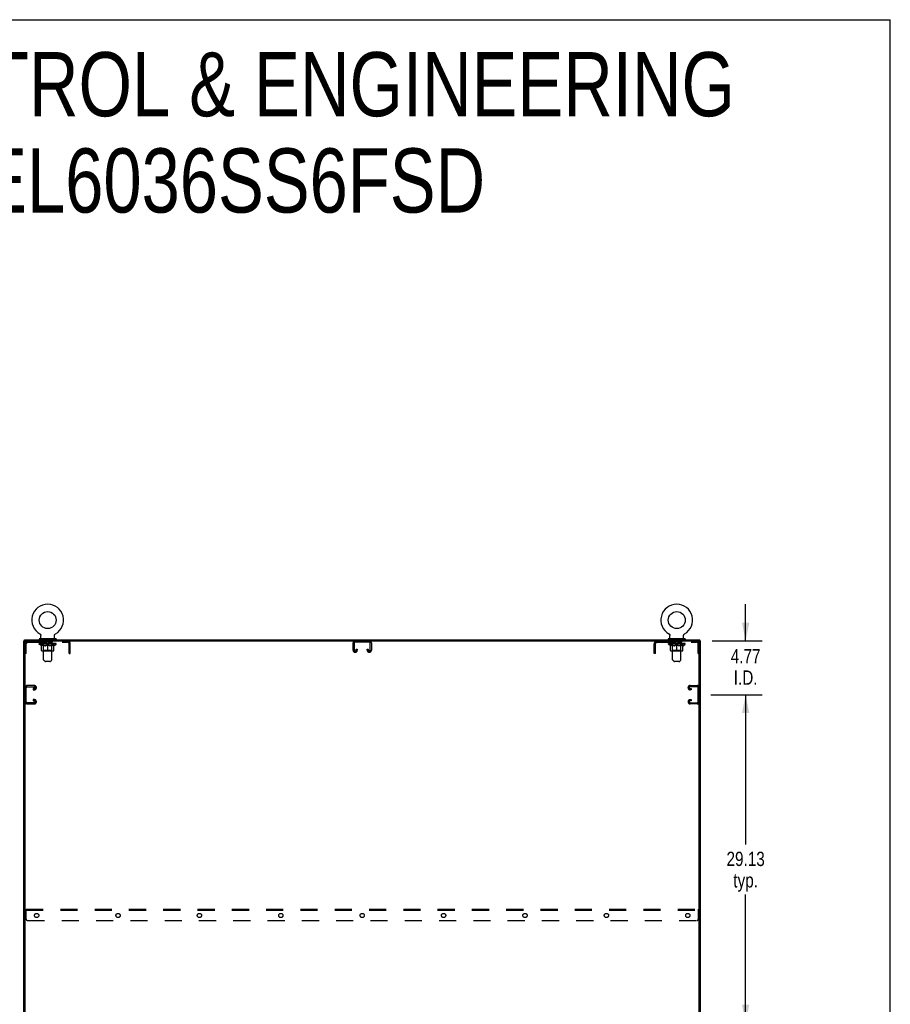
# Model space of a CAD drawing. Header units: inches. Extents: x 0 to 277, y 0 to 179.
# Tile 94 of 94: x 199 to 277, y 92 to 179. Entities that reach past the tile are written whole.
import ezdxf

# ---------------------------------------------------------------- set-up
doc = ezdxf.new("R2010")
doc.units = ezdxf.units.IN
doc.header["$LTSCALE"] = 15.20914
doc.header["$MEASUREMENT"] = 0
doc.linetypes.add('HIDDEN', pattern=[0.2, 0.1, -0.1])
doc.layers.get('0').update_dxf_attribs({"linetype": 'CONTINUOUS'})
for name, color, linetype in [('02___PRT_ALL_AXES', 7, 'CONTINUOUS'), ('DEFAULT_2', 8, 'HIDDEN'), ('DIMENSIONS', 7, 'CONTINUOUS')]:
    doc.layers.add(name, color=color, linetype=linetype)
doc.styles.get("Standard").update_dxf_attribs({"font": 'txt', "width": 0.8})
doc.dimstyles.new('DIMSTYLE_3', dxfattribs={"dimtxt": 1.268784, "dimasz": 1.626646, "dimexe": 0.09, "dimexo": 0.07, "dimgap": 0.039, "dimtad": 0, "dimtih": 1, "dimtoh": 1, "dimzin": 4, "dimdsep": 46, "dimtxsty": 'Standard', "dimblk": '_FILLED', "dimblk1": '_FILLED', "dimblk2": '_FILLED', "dimcen": 0.09, "dimadec": 0, "dimazin": 0, "dimtfac": 1, "dimtofl": 0, "dimtmove": 0, "dimatfit": 3, "dimldrblk": '_FILLED', "dimfxl": 0, "dimtolj": 1, "dimtzin": 4, "dimarcsym": 0})

# ---------------------------------------------------------------- blocks, each defined once
blk = doc.blocks.new('_FILLED')
at = {"color": 0, "linetype": 'ByBlock'}
blk.add_solid([(0, 0), (-1, 0.2), (-1, -0.2)], dxfattribs=at)
blk = doc.blocks.new('*D6')
at = {"layer": 'DIMENSIONS', "color": 2, "linetype": 'Continuous'}
for p, q in [((260.626, 119.044), (265.165, 119.044)), ((263.701, 119.044), (263.701, 105.751)), ((263.701, 89.919), (263.701, 101.31)), ((260.626, 89.919), (265.165, 89.919))]:
    blk.add_line(p, q, dxfattribs=at)
at = {"layer": 'DIMENSIONS', "color": 2, "linetype": 'Continuous', "xscale": 1.6266460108, "yscale": 1.6266460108, "zscale": 1.6266460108}
for p, rotation in [((263.701, 119.044), 90), ((263.701, 89.919), 270)]:
    blk.add_blockref('_FILLED', p, dxfattribs=dict(at, rotation=rotation))
at = {"layer": 'DIMENSIONS', "color": 2, "linetype": 'Continuous', "insert": (263.701, 105.116), "char_height": 1.2688, "width": 5.07514, "attachment_point": 2, "line_spacing_factor": 0.9}
blk.add_mtext('29.13\\Ptyp.', dxfattribs=at)
blk = doc.blocks.new('*D7')
at = {"layer": 'DIMENSIONS', "color": 2, "linetype": 'Continuous'}
for p, q in [((263.701, 123.815), (263.701, 127.069)), ((260.719, 123.815), (265.165, 123.815)), ((260.626, 119.044), (265.165, 119.044)), ((263.701, 119.044), (263.701, 115.791))]:
    blk.add_line(p, q, dxfattribs=at)
at = {"layer": 'DIMENSIONS', "color": 2, "linetype": 'Continuous', "xscale": 1.6266460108, "yscale": 1.6266460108, "zscale": 1.6266460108}
for p, rotation in [((263.701, 123.815), 270), ((263.701, 119.044), 90)]:
    blk.add_blockref('_FILLED', p, dxfattribs=dict(at, rotation=rotation))
at = {"layer": 'DIMENSIONS', "color": 2, "linetype": 'Continuous', "insert": (263.701, 123.103), "char_height": 1.2688, "width": 4.06011, "attachment_point": 2, "line_spacing_factor": 0.9}
blk.add_mtext('4.77\\PI.D.', dxfattribs=at)

msp = doc.modelspace()

# ---------------------------------------------------------------- linework, layer by layer
at = {"color": 7, "linetype": 'Continuous'}
for p, q in [((0, 178.931), (276.53, 178.931)), ((276.53, 0), (276.53, 178.931)), ((201.109, 124.44), (201.114, 124.437)), ((201.109, 124.44), (201.109, 124.44)), ((201.111, 124.439), (201.11, 124.439)), ((201.114, 124.437), (201.119, 124.433)), ((201.119, 124.433), (201.124, 124.43)), ((201.124, 124.43), (201.129, 124.426)), ((201.129, 124.427), (201.134, 124.423)), ((201.133, 124.423), (201.138, 124.419)), ((201.138, 124.419), (201.142, 124.415)), ((201.142, 124.415), (201.147, 124.41)), ((201.146, 124.411), (201.151, 124.406)), ((201.15, 124.406), (201.154, 124.401)), ((201.154, 124.402), (201.158, 124.397)), ((201.158, 124.397), (201.162, 124.392)), ((201.162, 124.392), (201.165, 124.387)), ((201.165, 124.387), (201.168, 124.382)), ((201.168, 124.382), (201.171, 124.377)), ((201.171, 124.377), (201.174, 124.371)), ((201.174, 124.371), (201.176, 124.366)), ((201.176, 124.366), (201.178, 124.36)), ((201.178, 124.36), (201.18, 124.355)), ((201.18, 124.355), (201.182, 124.349)), ((201.182, 124.349), (201.184, 124.343)), ((201.184, 124.343), (201.185, 124.338)), ((201.185, 124.338), (201.187, 124.332)), ((201.187, 124.332), (201.188, 124.326)), ((201.188, 124.326), (201.188, 124.32)), ((201.188, 124.32), (201.189, 124.314)), ((201.189, 124.314), (201.189, 124.308)), ((201.189, 124.308), (201.189, 124.303)), ((201.189, 124.017), (201.189, 124.303)), ((202.409, 124.017), (202.409, 124.303)), ((202.41, 124.32), (202.411, 124.326)), ((202.41, 124.314), (202.41, 124.32)), ((202.411, 124.326), (202.412, 124.332)), ((202.412, 124.332), (202.413, 124.338)), ((202.413, 124.338), (202.415, 124.343)), ((202.415, 124.343), (202.416, 124.349)), ((202.416, 124.349), (202.418, 124.355)), ((202.418, 124.355), (202.42, 124.36)), ((202.42, 124.36), (202.423, 124.366)), ((202.422, 124.366), (202.425, 124.371)), ((202.425, 124.371), (202.428, 124.377)), ((202.428, 124.377), (202.431, 124.382)), ((202.431, 124.382), (202.434, 124.387)), ((202.434, 124.387), (202.437, 124.392)), ((202.437, 124.392), (202.441, 124.397)), ((202.44, 124.397), (202.444, 124.402)), ((202.444, 124.401), (202.448, 124.406)), ((202.448, 124.406), (202.452, 124.411)), ((202.452, 124.41), (202.456, 124.415)), ((202.456, 124.415), (202.461, 124.419)), ((202.46, 124.419), (202.465, 124.423)), ((202.465, 124.423), (202.47, 124.427)), ((202.47, 124.426), (202.474, 124.43)), ((202.474, 124.43), (202.479, 124.433)), ((202.479, 124.433), (202.484, 124.437)), ((202.479, 124.433), (202.481, 124.434)), ((202.484, 124.437), (202.489, 124.44)), ((202.489, 124.439), (202.487, 124.439)), ((256.901, 124.44), (256.901, 124.44)), ((256.901, 124.44), (256.906, 124.437)), ((256.903, 124.439), (256.902, 124.439)), ((256.906, 124.437), (256.911, 124.433)), ((256.911, 124.433), (256.916, 124.43)), ((256.916, 124.43), (256.921, 124.426)), ((256.921, 124.427), (256.926, 124.423)), ((256.925, 124.423), (256.93, 124.419)), ((256.93, 124.419), (256.934, 124.415)), ((256.934, 124.415), (256.939, 124.41)), ((256.938, 124.411), (256.943, 124.406)), ((256.942, 124.406), (256.946, 124.401)), ((256.946, 124.402), (256.95, 124.397)), ((256.95, 124.397), (256.954, 124.392)), ((256.954, 124.392), (256.957, 124.387)), ((256.957, 124.387), (256.96, 124.382)), ((256.96, 124.382), (256.963, 124.377)), ((256.963, 124.377), (256.966, 124.371)), ((256.966, 124.371), (256.968, 124.366)), ((256.968, 124.366), (256.97, 124.36)), ((256.97, 124.36), (256.972, 124.355)), ((256.972, 124.355), (256.974, 124.349)), ((256.974, 124.349), (256.976, 124.343)), ((256.976, 124.343), (256.977, 124.338)), ((256.977, 124.338), (256.979, 124.332)), ((256.979, 124.332), (256.98, 124.326)), ((256.98, 124.326), (256.98, 124.32)), ((256.98, 124.32), (256.981, 124.314)), ((256.981, 124.314), (256.981, 124.308)), ((256.981, 124.308), (256.981, 124.303)), ((256.981, 124.017), (256.981, 124.303)), ((258.201, 124.017), (258.201, 124.303)), ((258.202, 124.32), (258.203, 124.326)), ((258.202, 124.314), (258.202, 124.32)), ((258.203, 124.326), (258.204, 124.332)), ((258.204, 124.332), (258.205, 124.338)), ((258.205, 124.338), (258.207, 124.343)), ((258.207, 124.343), (258.208, 124.349)), ((258.208, 124.349), (258.21, 124.355)), ((258.21, 124.355), (258.212, 124.36)), ((258.212, 124.36), (258.215, 124.366)), ((258.214, 124.366), (258.217, 124.371)), ((258.217, 124.371), (258.22, 124.377)), ((258.22, 124.377), (258.223, 124.382)), ((258.223, 124.382), (258.226, 124.387)), ((258.226, 124.387), (258.229, 124.392)), ((258.229, 124.392), (258.233, 124.397)), ((258.232, 124.397), (258.236, 124.402)), ((258.236, 124.401), (258.24, 124.406)), ((258.24, 124.406), (258.244, 124.411)), ((258.244, 124.41), (258.248, 124.415)), ((258.248, 124.415), (258.253, 124.419)), ((258.252, 124.419), (258.257, 124.423)), ((258.257, 124.423), (258.262, 124.427)), ((258.262, 124.426), (258.266, 124.43)), ((258.266, 124.43), (258.271, 124.433)), ((258.271, 124.433), (258.276, 124.437)), ((258.271, 124.433), (258.273, 124.434)), ((258.276, 124.437), (258.281, 124.44)), ((258.281, 124.439), (258.279, 124.439)), ((199.81, 123.815), (199.695, 123.815)), ((199.747, 123.815), (199.747, 123.919)), ((199.799, 52.086), (199.799, 123.815)), ((199.862, 123.815), (259.529, 123.815)), ((201.049, 123.997), (201.049, 123.955)), ((202.549, 123.997), (201.049, 123.997)), ((202.549, 123.955), (201.049, 123.955)), ((201.084, 123.955), (201.084, 123.919)), ((202.514, 123.955), (202.514, 123.919)), ((202.549, 123.997), (202.549, 123.955)), ((256.841, 123.997), (256.841, 123.955)), ((258.341, 123.997), (256.841, 123.997)), ((258.341, 123.955), (256.841, 123.955)), ((256.876, 123.955), (256.876, 123.919)), ((258.306, 123.955), (258.306, 123.919)), ((258.341, 123.997), (258.341, 123.955)), ((259.581, 123.815), (259.695, 123.815)), ((259.591, 52.023), (259.591, 123.753)), ((259.643, 123.815), (259.643, 123.919))]:
    msp.add_line(p, q, dxfattribs=at)
at = {"color": 3, "linetype": 'Continuous'}
for p, q in [((199.695, 52.023), (199.695, 123.815)), ((199.747, 123.919), (259.643, 123.919)), ((259.695, 52.023), (259.695, 123.815))]:
    msp.add_line(p, q, dxfattribs=at)
at = {"color": 7, "linetype": 'Continuous'}
for points in [[(202.409, 124.303), (202.409, 124.308), (202.41, 124.314)], [(202.409, 124.303), (202.409, 124.308), (202.41, 124.314)], [(258.201, 124.303), (258.201, 124.308), (258.202, 124.314)], [(258.201, 124.303), (258.201, 124.308), (258.202, 124.314)]]:
    msp.add_lwpolyline(points, dxfattribs=at)
for centre in [(201.799, 125.669), (257.591, 125.669)]:
    msp.add_circle(centre, 0.75, dxfattribs=at)
for centre, radius, start, end in [((201.799, 125.669), 1.41, 299.26548, 240.73452), ((257.591, 125.669), 1.41, 299.26548, 240.73452), ((199.862, 123.753), 0.0625, 90, 180), ((201.209, 124.017), 0.02, 180, 270), ((202.389, 124.017), 0.02, 270, 360), ((257.001, 124.017), 0.02, 180, 270), ((258.181, 124.017), 0.02, 270, 360), ((259.529, 123.753), 0.0625, 0, 90)]:
    msp.add_arc(centre, radius, start, end, dxfattribs=at)
at = {"layer": '02___PRT_ALL_AXES', "color": 8, "linetype": 'HIDDEN'}
for p, q in [((201.362, 123.711), (201.362, 123.815)), ((202.237, 123.815), (201.362, 123.815)), ((202.237, 123.711), (201.362, 123.711)), ((202.237, 123.711), (202.237, 123.815)), ((257.154, 123.711), (257.154, 123.815)), ((258.029, 123.815), (257.154, 123.815)), ((258.029, 123.711), (257.154, 123.711)), ((258.029, 123.711), (258.029, 123.815))]:
    msp.add_line(p, q, dxfattribs=at)
for centre in [(200.82, 99.461), (208.039, 99.461), (215.258, 99.461), (222.477, 99.461), (229.695, 99.461), (236.914, 99.461), (244.133, 99.461), (251.352, 99.461), (258.57, 99.461)]:
    msp.add_circle(centre, 0.188, dxfattribs=at)
at = {"layer": 'DEFAULT_2', "color": 8, "linetype": 'HIDDEN'}
for p, q in [((201.109, 124.44), (201.109, 124.44)), ((201.118, 124.434), (201.119, 124.433)), ((202.489, 124.44), (202.489, 124.44)), ((202.489, 124.44), (202.489, 124.44)), ((256.901, 124.44), (256.901, 124.44)), ((256.91, 124.434), (256.911, 124.433)), ((258.281, 124.44), (258.281, 124.44)), ((199.903, 122.69), (199.903, 123.569)), ((200.046, 123.711), (203.553, 123.711)), ((201.056, 123.523), (201.056, 123.577)), ((201.242, 123.392), (201.056, 123.523)), ((202.543, 123.523), (201.056, 123.523)), ((201.067, 123.57), (201.067, 123.577)), ((201.078, 123.566), (201.078, 123.57)), ((201.078, 123.566), (202.521, 123.566)), ((201.088, 123.566), (201.088, 123.57)), ((201.089, 123.566), (201.089, 123.57)), ((201.101, 123.57), (201.101, 123.577)), ((201.12, 123.566), (201.12, 123.57)), ((201.122, 123.566), (201.122, 123.57)), ((201.155, 123.57), (201.155, 123.577)), ((201.173, 123.566), (201.173, 123.57)), ((201.176, 123.566), (201.176, 123.57)), ((201.412, 123.569), (201.184, 123.569)), ((201.23, 123.57), (201.23, 123.577)), ((201.231, 123.566), (201.231, 123.569)), ((201.232, 123.566), (201.232, 123.569)), ((201.235, 123.566), (201.235, 123.569)), ((201.242, 123.392), (201.249, 123.392)), ((201.244, 123.566), (201.244, 123.57)), ((201.245, 123.566), (201.245, 123.569)), ((201.249, 123.566), (201.249, 123.57)), ((201.249, 122.968), (201.249, 123.447)), ((201.249, 123.447), (201.284, 123.434)), ((201.252, 123.566), (201.252, 123.571)), ((201.256, 123.566), (201.256, 123.569)), ((201.275, 123.566), (201.275, 123.569)), ((201.318, 123.422), (201.283, 123.434)), ((201.293, 123.566), (201.293, 123.569)), ((201.296, 123.566), (201.296, 123.573)), ((201.351, 123.412), (201.317, 123.422)), ((201.321, 123.57), (201.321, 123.577)), ((201.321, 123.566), (201.321, 123.569)), ((201.333, 123.566), (201.333, 123.57)), ((201.338, 123.566), (201.338, 123.57)), ((201.346, 123.566), (201.346, 123.569)), ((201.384, 123.404), (201.35, 123.412)), ((201.362, 123.566), (201.362, 123.574)), ((201.382, 123.566), (201.382, 123.569)), ((201.417, 123.397), (201.384, 123.404)), ((201.385, 123.566), (201.385, 123.569)), ((201.394, 123.997), (201.394, 123.919)), ((201.412, 123.566), (201.412, 123.569)), ((201.45, 123.392), (201.417, 123.397)), ((201.491, 123.569), (201.425, 123.569)), ((201.428, 123.57), (201.428, 123.577)), ((201.433, 122.971), (201.433, 123.519)), ((201.434, 122.152), (201.434, 123.967)), ((201.436, 123.566), (201.436, 123.57)), ((201.441, 123.566), (201.441, 123.57)), ((201.448, 123.566), (201.448, 123.576)), ((201.598, 123.392), (201.45, 123.392)), ((201.456, 123.566), (201.456, 123.569)), ((201.467, 123.566), (201.467, 123.569)), ((201.491, 123.566), (201.491, 123.569)), ((201.578, 123.569), (201.516, 123.569)), ((201.54, 123.566), (201.54, 123.569)), ((201.545, 123.57), (201.545, 123.577)), ((201.549, 123.566), (201.549, 123.57)), ((201.552, 123.566), (201.552, 123.577)), ((201.556, 123.566), (201.556, 123.57)), ((201.565, 123.566), (201.565, 123.57)), ((201.578, 123.566), (201.578, 123.569)), ((201.598, 123.392), (201.631, 123.397)), ((201.673, 123.569), (201.615, 123.569)), ((201.631, 123.566), (201.631, 123.569)), ((201.664, 123.404), (201.631, 123.397)), ((201.698, 123.412), (201.664, 123.404)), ((201.665, 123.569), (201.757, 123.575)), ((201.67, 123.57), (201.67, 123.577)), ((201.671, 123.577), (201.67, 123.577)), ((201.671, 123.57), (201.671, 123.577)), ((201.671, 123.566), (201.671, 123.57)), ((201.673, 123.566), (201.673, 123.569)), ((201.676, 123.566), (201.676, 123.57)), ((201.677, 123.566), (201.677, 123.57)), ((201.731, 123.422), (201.697, 123.412)), ((201.72, 123.569), (201.794, 123.569)), ((201.728, 123.566), (201.728, 123.569)), ((201.765, 123.434), (201.73, 123.422)), ((201.732, 123.569), (201.732, 123.573)), ((201.757, 123.569), (201.757, 123.575)), ((201.799, 123.447), (201.765, 123.434)), ((201.771, 123.566), (201.771, 123.569)), ((201.796, 123.57), (201.796, 123.57)), ((201.796, 123.566), (201.796, 123.57)), ((201.796, 123.566), (201.796, 123.57)), ((201.799, 123.57), (201.799, 123.577)), ((201.799, 123.577), (201.934, 123.569)), ((201.799, 122.924), (201.799, 123.447)), ((201.799, 123.447), (201.834, 123.434)), ((201.802, 123.566), (201.802, 123.57)), ((201.802, 123.57), (201.803, 123.57)), ((201.803, 123.566), (201.803, 123.57)), ((201.828, 123.566), (201.828, 123.569)), ((201.828, 123.569), (201.878, 123.569)), ((201.868, 123.422), (201.834, 123.434)), ((201.902, 123.412), (201.868, 123.422)), ((201.87, 123.566), (201.87, 123.569)), ((201.935, 123.404), (201.901, 123.412)), ((201.921, 123.566), (201.921, 123.57)), ((201.923, 123.566), (201.923, 123.57)), ((201.926, 123.566), (201.926, 123.569)), ((201.926, 123.569), (201.983, 123.569)), ((201.928, 123.57), (201.928, 123.577)), ((201.928, 123.57), (201.928, 123.577)), ((201.928, 123.577), (201.928, 123.577)), ((201.928, 123.566), (201.928, 123.57)), ((201.968, 123.397), (201.934, 123.404)), ((201.967, 123.566), (201.967, 123.569)), ((202, 123.392), (201.967, 123.397)), ((202.149, 123.392), (202, 123.392)), ((202.02, 123.566), (202.02, 123.569)), ((202.02, 123.569), (202.083, 123.569)), ((202.034, 123.566), (202.034, 123.57)), ((202.043, 123.566), (202.043, 123.57)), ((202.046, 123.566), (202.046, 123.577)), ((202.049, 123.566), (202.049, 123.57)), ((202.054, 123.57), (202.054, 123.577)), ((202.059, 123.566), (202.059, 123.569)), ((202.108, 123.566), (202.108, 123.569)), ((202.108, 123.569), (202.173, 123.569)), ((202.132, 123.566), (202.132, 123.569)), ((202.143, 123.566), (202.143, 123.569)), ((202.149, 123.392), (202.182, 123.397)), ((202.151, 123.566), (202.151, 123.576)), ((202.157, 123.566), (202.157, 123.57)), ((202.163, 123.566), (202.163, 123.57)), ((202.164, 122.152), (202.164, 123.967)), ((202.165, 122.971), (202.165, 123.519)), ((202.171, 123.57), (202.171, 123.577)), ((202.215, 123.404), (202.181, 123.397)), ((202.186, 123.566), (202.186, 123.569)), ((202.186, 123.569), (202.415, 123.569)), ((202.204, 123.997), (202.204, 123.919)), ((202.214, 123.566), (202.214, 123.569)), ((202.248, 123.412), (202.214, 123.404)), ((202.216, 123.566), (202.216, 123.569)), ((202.237, 123.566), (202.237, 123.574)), ((202.282, 123.422), (202.247, 123.412)), ((202.253, 123.566), (202.253, 123.569)), ((202.261, 123.566), (202.261, 123.57)), ((202.266, 123.566), (202.266, 123.57)), ((202.277, 123.57), (202.277, 123.577)), ((202.277, 123.566), (202.277, 123.569)), ((202.315, 123.434), (202.281, 123.422)), ((202.303, 123.566), (202.303, 123.573)), ((202.305, 123.566), (202.305, 123.569)), ((202.35, 123.447), (202.315, 123.434)), ((202.324, 123.566), (202.324, 123.569)), ((202.343, 123.566), (202.343, 123.569)), ((202.347, 123.566), (202.347, 123.571)), ((202.35, 123.566), (202.35, 123.57)), ((202.35, 122.968), (202.35, 123.447)), ((202.35, 123.392), (202.356, 123.392)), ((202.354, 123.566), (202.354, 123.57)), ((202.354, 123.566), (202.354, 123.569)), ((202.356, 123.392), (202.543, 123.523)), ((202.364, 123.566), (202.364, 123.569)), ((202.367, 123.566), (202.367, 123.569)), ((202.367, 123.566), (202.367, 123.569)), ((202.369, 123.57), (202.369, 123.577)), ((202.423, 123.566), (202.423, 123.57)), ((202.426, 123.566), (202.426, 123.57)), ((202.443, 123.57), (202.443, 123.577)), ((202.476, 123.566), (202.476, 123.57)), ((202.478, 123.566), (202.478, 123.57)), ((202.498, 123.57), (202.498, 123.577)), ((202.509, 123.566), (202.509, 123.57)), ((202.51, 123.566), (202.51, 123.57)), ((202.521, 123.566), (202.521, 123.57)), ((202.532, 123.57), (202.532, 123.577)), ((202.543, 123.523), (202.543, 123.577)), ((203.695, 122.69), (203.695, 123.569)), ((203.799, 122.69), (203.799, 123.569)), ((228.883, 122.995), (228.883, 123.635)), ((228.987, 123.621), (228.987, 123.009)), ((230.314, 123.711), (229.077, 123.711)), ((230.404, 123.009), (230.404, 123.621)), ((230.508, 123.635), (230.508, 122.995)), ((255.591, 122.69), (255.591, 123.569)), ((255.695, 122.69), (255.695, 123.569)), ((255.838, 123.711), (259.345, 123.711)), ((256.848, 123.523), (256.848, 123.577)), ((258.335, 123.523), (256.848, 123.523)), ((257.034, 123.392), (256.848, 123.523)), ((256.859, 123.57), (256.859, 123.577)), ((256.87, 123.566), (256.87, 123.57)), ((256.87, 123.566), (258.313, 123.566)), ((256.88, 123.566), (256.88, 123.57)), ((256.881, 123.566), (256.881, 123.57)), ((256.893, 123.57), (256.893, 123.577)), ((256.912, 123.566), (256.912, 123.57)), ((256.914, 123.566), (256.914, 123.57)), ((256.947, 123.57), (256.947, 123.577)), ((256.965, 123.566), (256.965, 123.57)), ((256.968, 123.566), (256.968, 123.57)), ((257.204, 123.569), (256.976, 123.569)), ((257.022, 123.57), (257.022, 123.577)), ((257.023, 123.566), (257.023, 123.569)), ((257.024, 123.566), (257.024, 123.569)), ((257.027, 123.566), (257.027, 123.569)), ((257.034, 123.392), (257.041, 123.392)), ((257.036, 123.566), (257.036, 123.57)), ((257.037, 123.566), (257.037, 123.569)), ((257.041, 123.566), (257.041, 123.57)), ((257.041, 122.968), (257.041, 123.447)), ((257.041, 123.447), (257.076, 123.434)), ((257.044, 123.566), (257.044, 123.571)), ((257.048, 123.566), (257.048, 123.569)), ((257.067, 123.566), (257.067, 123.569)), ((257.11, 123.422), (257.075, 123.434)), ((257.085, 123.566), (257.085, 123.569)), ((257.088, 123.566), (257.088, 123.573)), ((257.143, 123.412), (257.109, 123.422)), ((257.113, 123.57), (257.113, 123.577)), ((257.113, 123.566), (257.113, 123.569)), ((257.125, 123.566), (257.125, 123.57)), ((257.13, 123.566), (257.13, 123.57)), ((257.138, 123.566), (257.138, 123.569)), ((257.176, 123.404), (257.142, 123.412)), ((257.154, 123.566), (257.154, 123.574)), ((257.174, 123.566), (257.174, 123.569)), ((257.209, 123.397), (257.176, 123.404)), ((257.177, 123.566), (257.177, 123.569)), ((257.186, 123.997), (257.186, 123.919)), ((257.204, 123.566), (257.204, 123.569)), ((257.242, 123.392), (257.209, 123.397)), ((257.283, 123.569), (257.217, 123.569)), ((257.22, 123.57), (257.22, 123.577)), ((257.225, 122.971), (257.225, 123.519)), ((257.226, 122.152), (257.226, 123.967)), ((257.228, 123.566), (257.228, 123.57)), ((257.233, 123.566), (257.233, 123.57)), ((257.24, 123.566), (257.24, 123.576)), ((257.39, 123.392), (257.242, 123.392)), ((257.248, 123.566), (257.248, 123.569)), ((257.259, 123.566), (257.259, 123.569)), ((257.283, 123.566), (257.283, 123.569)), ((257.37, 123.569), (257.308, 123.569)), ((257.332, 123.566), (257.332, 123.569)), ((257.337, 123.57), (257.337, 123.577)), ((257.341, 123.566), (257.341, 123.57)), ((257.344, 123.566), (257.344, 123.577)), ((257.348, 123.566), (257.348, 123.57)), ((257.357, 123.566), (257.357, 123.57)), ((257.37, 123.566), (257.37, 123.569)), ((257.39, 123.392), (257.423, 123.397)), ((257.465, 123.569), (257.407, 123.569)), ((257.423, 123.566), (257.423, 123.569)), ((257.456, 123.404), (257.423, 123.397)), ((257.49, 123.412), (257.456, 123.404)), ((257.457, 123.569), (257.549, 123.575)), ((257.462, 123.57), (257.462, 123.577)), ((257.463, 123.577), (257.462, 123.577)), ((257.463, 123.57), (257.463, 123.577)), ((257.463, 123.566), (257.463, 123.57)), ((257.465, 123.566), (257.465, 123.569)), ((257.468, 123.566), (257.468, 123.57)), ((257.469, 123.566), (257.469, 123.57)), ((257.523, 123.422), (257.489, 123.412)), ((257.512, 123.569), (257.586, 123.569)), ((257.52, 123.566), (257.52, 123.569)), ((257.557, 123.434), (257.522, 123.422)), ((257.524, 123.569), (257.524, 123.573)), ((257.549, 123.569), (257.549, 123.575)), ((257.591, 123.447), (257.557, 123.434)), ((257.563, 123.566), (257.563, 123.569)), ((257.588, 123.57), (257.588, 123.57)), ((257.588, 123.566), (257.588, 123.57)), ((257.588, 123.566), (257.588, 123.57)), ((257.591, 123.57), (257.591, 123.577)), ((257.591, 123.577), (257.726, 123.569)), ((257.591, 122.924), (257.591, 123.447)), ((257.591, 123.447), (257.626, 123.434)), ((257.594, 123.566), (257.594, 123.57)), ((257.594, 123.57), (257.595, 123.57)), ((257.595, 123.566), (257.595, 123.57)), ((257.62, 123.566), (257.62, 123.569)), ((257.62, 123.569), (257.67, 123.569)), ((257.66, 123.422), (257.626, 123.434)), ((257.694, 123.412), (257.66, 123.422)), ((257.662, 123.566), (257.662, 123.569)), ((257.727, 123.404), (257.693, 123.412)), ((257.713, 123.566), (257.713, 123.57)), ((257.715, 123.566), (257.715, 123.57)), ((257.718, 123.566), (257.718, 123.569)), ((257.718, 123.569), (257.775, 123.569)), ((257.72, 123.57), (257.72, 123.577)), ((257.72, 123.57), (257.72, 123.577)), ((257.72, 123.577), (257.72, 123.577)), ((257.72, 123.566), (257.72, 123.57)), ((257.76, 123.397), (257.726, 123.404)), ((257.759, 123.566), (257.759, 123.569)), ((257.792, 123.392), (257.759, 123.397)), ((257.941, 123.392), (257.792, 123.392)), ((257.812, 123.566), (257.812, 123.569)), ((257.812, 123.569), (257.875, 123.569)), ((257.826, 123.566), (257.826, 123.57)), ((257.835, 123.566), (257.835, 123.57)), ((257.838, 123.566), (257.838, 123.577)), ((257.841, 123.566), (257.841, 123.57)), ((257.846, 123.57), (257.846, 123.577)), ((257.851, 123.566), (257.851, 123.569)), ((257.9, 123.566), (257.9, 123.569)), ((257.9, 123.569), (257.965, 123.569)), ((257.924, 123.566), (257.924, 123.569)), ((257.935, 123.566), (257.935, 123.569)), ((257.941, 123.392), (257.974, 123.397)), ((257.943, 123.566), (257.943, 123.576)), ((257.949, 123.566), (257.949, 123.57)), ((257.955, 123.566), (257.955, 123.57)), ((257.956, 122.152), (257.956, 123.967)), ((257.957, 122.971), (257.957, 123.519)), ((257.963, 123.57), (257.963, 123.577)), ((258.007, 123.404), (257.973, 123.397)), ((257.978, 123.566), (257.978, 123.569)), ((257.978, 123.569), (258.207, 123.569)), ((257.996, 123.997), (257.996, 123.919)), ((258.006, 123.566), (258.006, 123.569)), ((258.04, 123.412), (258.006, 123.404)), ((258.008, 123.566), (258.008, 123.569)), ((258.029, 123.566), (258.029, 123.574)), ((258.074, 123.422), (258.039, 123.412)), ((258.045, 123.566), (258.045, 123.569)), ((258.053, 123.566), (258.053, 123.57)), ((258.058, 123.566), (258.058, 123.57)), ((258.069, 123.57), (258.069, 123.577)), ((258.069, 123.566), (258.069, 123.569)), ((258.107, 123.434), (258.073, 123.422)), ((258.095, 123.566), (258.095, 123.573)), ((258.097, 123.566), (258.097, 123.569)), ((258.142, 123.447), (258.107, 123.434)), ((258.116, 123.566), (258.116, 123.569)), ((258.135, 123.566), (258.135, 123.569)), ((258.139, 123.566), (258.139, 123.571)), ((258.142, 123.566), (258.142, 123.57)), ((258.142, 122.968), (258.142, 123.447)), ((258.142, 123.392), (258.148, 123.392)), ((258.146, 123.566), (258.146, 123.57)), ((258.146, 123.566), (258.146, 123.569)), ((258.148, 123.392), (258.335, 123.523)), ((258.156, 123.566), (258.156, 123.569)), ((258.159, 123.566), (258.159, 123.569)), ((258.159, 123.566), (258.159, 123.569)), ((258.161, 123.57), (258.161, 123.577)), ((258.215, 123.566), (258.215, 123.57)), ((258.218, 123.566), (258.218, 123.57)), ((258.235, 123.57), (258.235, 123.577)), ((258.268, 123.566), (258.268, 123.57)), ((258.27, 123.566), (258.27, 123.57)), ((258.29, 123.57), (258.29, 123.577)), ((258.301, 123.566), (258.301, 123.57)), ((258.302, 123.566), (258.302, 123.57)), ((258.313, 123.566), (258.313, 123.57)), ((258.324, 123.57), (258.324, 123.577)), ((258.335, 123.523), (258.335, 123.577)), ((259.487, 122.69), (259.487, 123.569)), ((199.903, 123.095), (199.799, 123.095)), ((199.903, 122.69), (199.799, 122.69)), ((202.306, 122.924), (201.292, 122.924)), ((201.433, 122.971), (201.387, 122.924)), ((202.165, 122.971), (201.433, 122.971)), ((202.165, 122.971), (202.212, 122.924)), ((203.799, 123.095), (203.695, 123.095)), ((203.695, 122.69), (203.799, 122.69)), ((229.078, 122.815), (229.063, 122.815)), ((229.154, 123.009), (229.154, 123.097)), ((229.154, 123.097), (229.258, 123.097)), ((229.258, 123.097), (229.258, 122.995)), ((230.133, 122.995), (230.133, 123.097)), ((230.133, 123.097), (230.237, 123.097)), ((230.237, 123.097), (230.237, 123.009)), ((230.328, 122.815), (230.313, 122.815)), ((255.695, 123.095), (255.591, 123.095)), ((255.695, 122.69), (255.591, 122.69)), ((258.098, 122.924), (257.084, 122.924)), ((257.225, 122.971), (257.179, 122.924)), ((257.957, 122.971), (257.225, 122.971)), ((257.957, 122.971), (258.004, 122.924)), ((259.591, 123.095), (259.487, 123.095)), ((259.487, 122.69), (259.591, 122.69)), ((201.535, 122.01), (201.464, 122.081)), ((201.993, 121.98), (201.606, 121.98)), ((202.064, 122.01), (202.135, 122.081)), ((257.327, 122.01), (257.256, 122.081)), ((257.785, 121.98), (257.398, 121.98)), ((257.856, 122.01), (257.927, 122.081)), ((200.619, 119.857), (199.979, 119.857)), ((199.993, 119.753), (200.605, 119.753)), ((200.799, 119.662), (200.799, 119.677)), ((258.591, 119.662), (258.591, 119.677)), ((258.771, 119.857), (259.411, 119.857)), ((259.397, 119.753), (258.785, 119.753)), ((199.903, 118.426), (199.903, 119.663)), ((200.518, 119.586), (200.518, 119.482)), ((200.605, 119.586), (200.518, 119.586)), ((200.518, 119.482), (200.619, 119.482)), ((258.873, 119.482), (258.771, 119.482)), ((258.785, 119.586), (258.873, 119.586)), ((258.873, 119.586), (258.873, 119.482)), ((259.487, 118.426), (259.487, 119.663)), ((199.979, 118.232), (200.619, 118.232)), ((200.605, 118.336), (199.993, 118.336)), ((200.518, 118.607), (200.518, 118.503)), ((200.619, 118.607), (200.518, 118.607)), ((200.518, 118.503), (200.605, 118.503)), ((200.799, 118.412), (200.799, 118.427)), ((258.591, 118.412), (258.591, 118.427)), ((258.771, 118.607), (258.873, 118.607)), ((259.411, 118.232), (258.771, 118.232)), ((258.873, 118.503), (258.785, 118.503)), ((258.785, 118.336), (259.397, 118.336)), ((258.873, 118.607), (258.873, 118.503)), ((199.883, 99.148), (199.883, 100.023)), ((199.883, 100.023), (259.508, 100.023)), ((199.883, 99.919), (259.508, 99.919)), ((259.508, 99.148), (259.508, 100.023)), ((200.008, 99.023), (259.383, 99.023))]:
    msp.add_line(p, q, dxfattribs=at)
for centre, radius, start, end in [((200.046, 123.569), 0.246, 90, 180), ((200.046, 123.569), 0.142, 90, 180), ((201.387, 123.519), 0.0466, 0, 90), ((201.404, 123.967), 0.03, 0, 90), ((202.194, 123.967), 0.03, 90, 180), ((202.212, 123.519), 0.0466, 90, 180), ((203.553, 123.569), 0.246, 0, 90), ((203.553, 123.569), 0.142, 0, 90), ((229.063, 123.635), 0.18, 90, 180), ((229.077, 123.621), 0.09, 90, 180), ((230.314, 123.621), 0.09, 0, 90), ((230.328, 123.635), 0.18, 0, 90), ((255.838, 123.569), 0.246, 90, 180), ((255.838, 123.569), 0.142, 90, 180), ((257.179, 123.519), 0.0466, 0, 90), ((257.196, 123.967), 0.03, 0, 90), ((257.986, 123.967), 0.03, 90, 180), ((258.004, 123.519), 0.0466, 90, 180), ((259.345, 123.569), 0.246, 0, 90), ((259.345, 123.569), 0.142, 0, 90), ((201.292, 122.968), 0.0434, 180, 270), ((202.306, 122.968), 0.0434, 270, 360), ((229.063, 122.995), 0.18, 180, 270), ((229.077, 123.009), 0.09, 180, 265.85837), ((229.064, 123.009), 0.09, 274.14163, 360), ((229.078, 122.995), 0.18, 270, 360), ((230.313, 122.995), 0.18, 180, 270), ((230.327, 123.009), 0.09, 180, 265.85837), ((230.314, 123.009), 0.09, 274.14163, 360), ((230.328, 122.995), 0.18, 270, 360), ((257.084, 122.968), 0.0434, 180, 270), ((258.098, 122.968), 0.0434, 270, 360), ((201.534, 122.152), 0.1, 180, 225), ((201.606, 122.08), 0.1, 225, 270), ((201.993, 122.08), 0.1, 270, 315), ((202.064, 122.152), 0.1, 315, 360), ((257.326, 122.152), 0.1, 180, 225), ((257.398, 122.08), 0.1, 225, 270), ((257.785, 122.08), 0.1, 270, 315), ((257.856, 122.152), 0.1, 315, 360), ((199.979, 119.677), 0.18, 90, 180), ((199.993, 119.663), 0.09, 90, 180), ((200.605, 119.663), 0.09, 4.14163, 90), ((200.619, 119.677), 0.18, 0, 90), ((258.771, 119.677), 0.18, 90, 180), ((258.785, 119.663), 0.09, 90, 175.85837), ((259.397, 119.663), 0.09, 0, 90), ((259.411, 119.677), 0.18, 0, 90), ((200.605, 119.676), 0.09, 270, 355.85837), ((200.619, 119.662), 0.18, 270, 360), ((258.771, 119.662), 0.18, 180, 270), ((258.785, 119.676), 0.09, 184.14163, 270), ((199.979, 118.412), 0.18, 180, 270), ((199.993, 118.426), 0.09, 180, 270), ((200.605, 118.413), 0.09, 4.14163, 90), ((200.605, 118.426), 0.09, 270, 355.85837), ((200.619, 118.427), 0.18, 0, 90), ((200.619, 118.412), 0.18, 270, 360), ((258.771, 118.427), 0.18, 90, 180), ((258.771, 118.412), 0.18, 180, 270), ((258.785, 118.413), 0.09, 90, 175.85837), ((258.785, 118.426), 0.09, 184.14163, 270), ((259.397, 118.426), 0.09, 270, 360), ((259.411, 118.412), 0.18, 270, 360), ((200.008, 99.148), 0.125, 180, 270), ((259.383, 99.148), 0.125, 270, 360)]:
    msp.add_arc(centre, radius, start, end, dxfattribs=at)
for centre, major_axis, ratio, start_param, end_param in [((201.799, 123.577), (0.743, 0.008), 0.059247, 2.966439, 3.140971), ((201.033, 123.564), (0.232, 0), 0.060167, 0.426548, 1.470503), ((201.799, 123.577), (0.744, 0), 0.060167, 3.141593, 3.316126), ((201.033, 123.556), (0.232, 0.002), 0.059247, 1.374323, 1.469882), ((201.799, 123.577), (0.743, 0.015), 0.056515, 2.79136, 2.965893), ((201.004, 123.564), (0.232, 0.002), 0.059247, 0.251393, 1.295349), ((201.084, 123.564), (0.232, -0.002), 0.059247, 0.601702, 1.645657), ((201.799, 123.577), (0.743, -0.008), 0.059247, -2.966439, -2.791906), ((201.084, 123.556), (0.232, 0), 0.060167, 1.549477, 1.645036), ((201.004, 123.556), (0.232, 0.005), 0.056515, 1.199244, 1.294804), ((201.088, 123.558), (0.192, 0.002), 0.059247, 1.051627, 1.625044), ((201.065, 123.558), (0.192, 0.004), 0.056515, 0.876548, 1.449966), ((201.133, 123.558), (0.192, 0), 0.060167, 1.226781, 1.800198), ((201.799, 123.577), (0.743, 0.022), 0.052059, 2.616423, 2.790956), ((201, 123.564), (0.232, 0.005), 0.056515, 0.076315, 1.120271), ((201.158, 123.564), (0.232, -0.005), 0.056515, 0.77678, 1.820736), ((201.799, 123.577), (0.743, -0.015), 0.056515, -2.79136, -2.616827), ((201.158, 123.556), (0.232, -0.002), 0.059247, 1.724631, 1.82019), ((201, 123.556), (0.232, 0.007), 0.052059, 1.024308, 1.119867), ((201.064, 123.558), (0.192, 0.006), 0.052059, 0.701611, 1.275029), ((201.198, 123.558), (0.192, -0.002), 0.059247, 1.401935, 1.975352), ((201.799, 123.577), (0.743, 0.029), 0.046022, 2.441677, 2.61621), ((201.251, 123.564), (0.232, -0.007), 0.052059, 0.951717, 1.995673), ((201.799, 123.577), (0.743, -0.022), 0.052059, -2.616423, -2.441891), ((201.02, 123.564), (0.232, 0.007), 0.052059, -0.098622, 0.945334), ((201.251, 123.556), (0.232, -0.005), 0.056515, 1.899709, 1.995269), ((201.02, 123.556), (0.232, 0.009), 0.046022, 0.849561, 0.945121), ((201.086, 123.558), (0.192, 0.007), 0.046022, 0.526865, 1.100283), ((201.281, 123.558), (0.192, -0.004), 0.056515, 1.577013, 2.150431), ((201.799, 123.577), (0.743, 0.034), 0.038593, 2.267147, 2.44168), ((201.36, 123.564), (0.232, -0.009), 0.046022, 1.126463, 2.170419), ((201.064, 123.564), (0.232, 0.009), 0.046022, -0.273368, 0.770588), ((201.799, 123.577), (0.743, -0.029), 0.046022, -2.441677, -2.267144), ((201.36, 123.556), (0.232, -0.007), 0.052059, 2.074646, 2.170205), ((201.064, 123.556), (0.232, 0.011), 0.038593, 0.675031, 0.77059), ((201.129, 123.558), (0.192, 0.009), 0.038593, 0.352335, 0.925752), ((201.38, 123.558), (0.192, -0.006), 0.052059, 1.75195, 2.325367), ((201.799, 123.577), (0.743, 0.039), 0.030002, 2.09283, 2.267363), ((201.483, 123.564), (0.232, -0.011), 0.038593, 1.300994, 2.344949), ((201.13, 123.564), (0.232, 0.011), 0.038593, -0.447899, 0.596057), ((201.799, 123.577), (0.743, -0.034), 0.038593, -2.267147, -2.092614), ((201.483, 123.556), (0.232, -0.009), 0.046022, 2.249392, 2.344952), ((201.13, 123.556), (0.232, 0.012), 0.030002, 0.500714, 0.596274), ((201.193, 123.558), (0.192, 0.01), 0.030002, 0.178018, 0.751436), ((201.492, 123.558), (0.192, -0.007), 0.046022, 1.926696, 2.500114), ((201.216, 123.564), (0.232, 0.012), 0.030002, -0.622215, 0.421741), ((201.799, 123.577), (0.743, 0.042), 0.020513, 1.918702, 2.093235), ((201.616, 123.564), (0.232, -0.012), 0.030002, 1.47531, 2.519266), ((201.799, 123.577), (0.743, -0.039), 0.030002, -2.09283, -1.918297), ((201.616, 123.556), (0.232, -0.011), 0.038593, 2.423923, 2.519482), ((201.216, 123.556), (0.232, 0.013), 0.020513, 0.326586, 0.422146), ((201.275, 123.558), (0.192, 0.011), 0.020513, 0.00389, 0.577307), ((201.613, 123.558), (0.192, -0.009), 0.038593, 2.101227, 2.674644), ((201.32, 123.564), (0.232, 0.013), 0.020513, -0.796343, 0.247613), ((201.799, 123.577), (0.743, 0.044), 0.010411, 1.744712, 1.919245), ((201.754, 123.564), (0.232, -0.013), 0.020513, 1.649438, 2.693394), ((201.799, 123.577), (0.743, -0.042), 0.020513, -1.918702, -1.744169), ((201.754, 123.556), (0.232, -0.012), 0.030002, 2.598239, 2.693799), ((201.32, 123.556), (0.232, 0.014), 0.010411, 0.152596, 0.248156), ((201.373, 123.558), (0.192, 0.011), 0.010411, 6.113086, 6.686503), ((201.74, 123.558), (0.192, -0.01), 0.030002, 2.275543, 2.848961), ((201.439, 123.564), (0.232, 0.014), 0.010411, -0.970333, -0.000837), ((201.893, 123.564), (0.232, -0.014), 0.010411, 1.823428, 2.867384), ((201.799, 123.577), (0.743, -0.044), 0.010411, -1.744712, -1.570179), ((201.893, 123.556), (0.232, -0.013), 0.020513, 2.772368, 2.867927), ((201.868, 123.558), (0.192, -0.011), 0.020513, 2.449671, 3.023089), ((201.705, 123.564), (0.232, 0.014), 0.010411, 0.274209, 1.318165), ((201.604, 123.558), (0.192, 0.011), 0.010411, -0.000381, 0.517932), ((201.569, 123.556), (0.232, 0.014), 0.010411, 0.195236, 0.407198), ((201.799, 123.577), (0.743, 0.044), 0.010411, -1.579123, -1.39688), ((202.03, 123.556), (0.232, -0.014), 0.010411, 2.946357, 3.041917), ((201.994, 123.558), (0.192, -0.011), 0.010411, 2.623661, 3.142044), ((201.845, 123.564), (0.232, 0.013), 0.020513, 0.448199, 1.492154), ((201.731, 123.558), (0.192, 0.011), 0.020513, 0.118504, 0.691921), ((201.705, 123.556), (0.232, 0.013), 0.020513, 0.273666, 0.369225), ((201.799, 123.577), (0.743, 0.042), 0.020513, -1.397424, -1.222891), ((202.16, 123.564), (0.232, -0.014), 0.010411, -3.140756, -2.17126), ((201.799, 123.577), (0.743, -0.044), 0.010411, 1.222347, 1.39688), ((201.983, 123.564), (0.232, 0.012), 0.030002, 0.622327, 1.666283), ((201.859, 123.558), (0.192, 0.01), 0.030002, 0.292632, 0.86605), ((202.226, 123.558), (0.192, -0.011), 0.010411, 2.738275, 3.311692), ((202.278, 123.564), (0.232, -0.013), 0.020513, 2.89398, 3.937936), ((201.845, 123.556), (0.232, 0.012), 0.030002, 0.447794, 0.543354), ((202.278, 123.556), (0.232, -0.014), 0.010411, 2.893437, 2.988996), ((202.115, 123.564), (0.232, 0.011), 0.038593, 0.796643, 1.840599), ((201.799, 123.577), (0.743, 0.039), 0.030002, -1.223295, -1.048762), ((201.799, 123.577), (0.743, -0.042), 0.020513, 1.048358, 1.222891), ((201.986, 123.558), (0.192, 0.009), 0.038593, 0.466948, 1.040366), ((202.324, 123.558), (0.192, -0.011), 0.020513, 2.564285, 3.137703), ((202.382, 123.564), (0.232, -0.012), 0.030002, 2.719852, 3.763807), ((202.238, 123.564), (0.232, 0.009), 0.046022, 0.971174, 2.01513), ((201.983, 123.556), (0.232, 0.011), 0.038593, 0.62211, 0.71767), ((202.382, 123.556), (0.232, -0.013), 0.020513, 2.719447, 2.815007), ((201.799, 123.577), (0.743, 0.034), 0.038593, -1.048979, -0.874446), ((201.799, 123.577), (0.743, -0.039), 0.030002, 0.874229, 1.048762), ((202.107, 123.558), (0.192, 0.007), 0.046022, 0.641479, 1.214897), ((202.348, 123.564), (0.232, 0.007), 0.052059, 1.14592, 2.189876), ((202.406, 123.558), (0.192, -0.01), 0.030002, 2.390157, 2.963574), ((202.469, 123.564), (0.232, -0.011), 0.038593, 2.545535, 3.589491), ((202.219, 123.558), (0.192, 0.006), 0.052059, 0.816225, 1.389643), ((202.115, 123.556), (0.232, 0.009), 0.046022, 0.796641, 0.892201), ((202.469, 123.556), (0.232, -0.012), 0.030002, 2.545319, 2.640878), ((202.441, 123.564), (0.232, 0.005), 0.056515, 1.320857, 2.364813), ((201.799, 123.577), (0.743, 0.029), 0.046022, -0.874448, -0.699915), ((201.799, 123.577), (0.743, -0.034), 0.038593, 0.699913, 0.874446), ((202.535, 123.564), (0.232, -0.009), 0.046022, 2.371005, 3.41496), ((202.469, 123.558), (0.192, -0.009), 0.038593, 2.21584, 2.789258), ((202.317, 123.558), (0.192, 0.004), 0.056515, 0.991162, 1.564579), ((202.514, 123.564), (0.232, 0.002), 0.059247, 1.495935, 2.539891), ((202.579, 123.564), (0.232, -0.007), 0.052059, 2.196258, 3.240214), ((202.513, 123.558), (0.192, -0.007), 0.046022, 2.04131, 2.614727), ((202.238, 123.556), (0.232, 0.007), 0.052059, 0.971387, 1.066947), ((202.535, 123.556), (0.232, -0.011), 0.038593, 2.371002, 2.466562), ((202.566, 123.564), (0.232, 0), 0.060167, 1.671089, 2.715045), ((202.599, 123.564), (0.232, -0.005), 0.056515, 2.021322, 3.065278), ((202.401, 123.558), (0.192, 0.002), 0.059247, 1.16624, 1.739658), ((201.799, 123.577), (0.743, 0.022), 0.052059, -0.699702, -0.525169), ((201.799, 123.577), (0.743, -0.029), 0.046022, 0.525382, 0.699915), ((202.594, 123.564), (0.232, -0.002), 0.059247, 1.846243, 2.890199), ((202.534, 123.558), (0.192, -0.006), 0.052059, 1.866564, 2.439981), ((202.466, 123.558), (0.192, 0), 0.060167, 1.341394, 1.914812), ((202.533, 123.558), (0.192, -0.004), 0.056515, 1.691627, 2.265045), ((202.51, 123.558), (0.192, -0.002), 0.059247, 1.516549, 2.089966), ((202.348, 123.556), (0.232, 0.005), 0.056515, 1.146324, 1.241883), ((202.579, 123.556), (0.232, -0.009), 0.046022, 2.196472, 2.292031), ((201.799, 123.577), (0.743, 0.015), 0.056515, -0.524765, -0.350233), ((201.799, 123.577), (0.743, -0.022), 0.052059, 0.350636, 0.525169), ((202.441, 123.556), (0.232, 0.002), 0.059247, 1.321402, 1.416962), ((202.599, 123.556), (0.232, -0.007), 0.052059, 2.021726, 2.117285), ((201.799, 123.577), (0.743, 0.008), 0.059247, -0.349687, -0.175154), ((201.799, 123.577), (0.743, -0.015), 0.056515, 0.1757, 0.350233), ((202.514, 123.556), (0.232, 0), 0.060167, 1.496556, 1.592116), ((202.594, 123.556), (0.232, -0.005), 0.056515, 1.846789, 1.942348), ((202.566, 123.556), (0.232, -0.002), 0.059247, 1.67171, 1.76727), ((201.799, 123.577), (0.744, 0), 0.060167, -0.174533, 0), ((201.799, 123.577), (0.743, -0.008), 0.059247, 0.000621, 0.175154), ((257.591, 123.577), (0.743, 0.008), 0.059247, 2.966439, 3.140971), ((256.825, 123.564), (0.232, 0), 0.060167, 0.426548, 1.470503), ((257.591, 123.577), (0.744, 0), 0.060167, 3.141593, 3.316126), ((256.825, 123.556), (0.232, 0.002), 0.059247, 1.374323, 1.469882), ((257.591, 123.577), (0.743, 0.015), 0.056515, 2.79136, 2.965893), ((256.796, 123.564), (0.232, 0.002), 0.059247, 0.251393, 1.295349), ((256.876, 123.564), (0.232, -0.002), 0.059247, 0.601702, 1.645657), ((257.591, 123.577), (0.743, -0.008), 0.059247, -2.966439, -2.791906), ((256.876, 123.556), (0.232, 0), 0.060167, 1.549477, 1.645036), ((256.796, 123.556), (0.232, 0.005), 0.056515, 1.199244, 1.294804), ((256.88, 123.558), (0.192, 0.002), 0.059247, 1.051627, 1.625044), ((256.857, 123.558), (0.192, 0.004), 0.056515, 0.876548, 1.449966), ((256.925, 123.558), (0.192, 0), 0.060167, 1.226781, 1.800198), ((257.591, 123.577), (0.743, 0.022), 0.052059, 2.616423, 2.790956), ((256.792, 123.564), (0.232, 0.005), 0.056515, 0.076315, 1.120271), ((256.95, 123.564), (0.232, -0.005), 0.056515, 0.77678, 1.820736), ((257.591, 123.577), (0.743, -0.015), 0.056515, -2.79136, -2.616827), ((256.95, 123.556), (0.232, -0.002), 0.059247, 1.724631, 1.82019), ((256.792, 123.556), (0.232, 0.007), 0.052059, 1.024308, 1.119867), ((256.856, 123.558), (0.192, 0.006), 0.052059, 0.701611, 1.275029), ((256.99, 123.558), (0.192, -0.002), 0.059247, 1.401935, 1.975352), ((257.591, 123.577), (0.743, 0.029), 0.046022, 2.441677, 2.61621), ((257.043, 123.564), (0.232, -0.007), 0.052059, 0.951717, 1.995673), ((257.591, 123.577), (0.743, -0.022), 0.052059, -2.616423, -2.441891), ((256.812, 123.564), (0.232, 0.007), 0.052059, -0.098622, 0.945334), ((257.043, 123.556), (0.232, -0.005), 0.056515, 1.899709, 1.995269), ((256.812, 123.556), (0.232, 0.009), 0.046022, 0.849561, 0.945121), ((256.878, 123.558), (0.192, 0.007), 0.046022, 0.526865, 1.100283), ((257.073, 123.558), (0.192, -0.004), 0.056515, 1.577013, 2.150431), ((257.591, 123.577), (0.743, 0.034), 0.038593, 2.267147, 2.44168), ((257.152, 123.564), (0.232, -0.009), 0.046022, 1.126463, 2.170419), ((256.856, 123.564), (0.232, 0.009), 0.046022, -0.273368, 0.770588), ((257.591, 123.577), (0.743, -0.029), 0.046022, -2.441677, -2.267144), ((257.152, 123.556), (0.232, -0.007), 0.052059, 2.074646, 2.170205), ((256.856, 123.556), (0.232, 0.011), 0.038593, 0.675031, 0.77059), ((256.921, 123.558), (0.192, 0.009), 0.038593, 0.352335, 0.925752), ((257.172, 123.558), (0.192, -0.006), 0.052059, 1.75195, 2.325367), ((257.591, 123.577), (0.743, 0.039), 0.030002, 2.09283, 2.267363), ((257.275, 123.564), (0.232, -0.011), 0.038593, 1.300994, 2.344949), ((256.922, 123.564), (0.232, 0.011), 0.038593, -0.447899, 0.596057), ((257.591, 123.577), (0.743, -0.034), 0.038593, -2.267147, -2.092614), ((257.275, 123.556), (0.232, -0.009), 0.046022, 2.249392, 2.344952), ((256.922, 123.556), (0.232, 0.012), 0.030002, 0.500714, 0.596274), ((256.985, 123.558), (0.192, 0.01), 0.030002, 0.178018, 0.751436), ((257.284, 123.558), (0.192, -0.007), 0.046022, 1.926696, 2.500114), ((257.008, 123.564), (0.232, 0.012), 0.030002, -0.622215, 0.421741), ((257.591, 123.577), (0.743, 0.042), 0.020513, 1.918702, 2.093235), ((257.408, 123.564), (0.232, -0.012), 0.030002, 1.47531, 2.519266), ((257.591, 123.577), (0.743, -0.039), 0.030002, -2.09283, -1.918297), ((257.408, 123.556), (0.232, -0.011), 0.038593, 2.423923, 2.519482), ((257.008, 123.556), (0.232, 0.013), 0.020513, 0.326586, 0.422146), ((257.067, 123.558), (0.192, 0.011), 0.020513, 0.00389, 0.577307), ((257.405, 123.558), (0.192, -0.009), 0.038593, 2.101227, 2.674644), ((257.112, 123.564), (0.232, 0.013), 0.020513, -0.796343, 0.247613), ((257.591, 123.577), (0.743, 0.044), 0.010411, 1.744712, 1.919245), ((257.546, 123.564), (0.232, -0.013), 0.020513, 1.649438, 2.693394), ((257.591, 123.577), (0.743, -0.042), 0.020513, -1.918702, -1.744169), ((257.546, 123.556), (0.232, -0.012), 0.030002, 2.598239, 2.693799), ((257.112, 123.556), (0.232, 0.014), 0.010411, 0.152596, 0.248156), ((257.165, 123.558), (0.192, 0.011), 0.010411, 6.113086, 6.686503), ((257.532, 123.558), (0.192, -0.01), 0.030002, 2.275543, 2.848961), ((257.231, 123.564), (0.232, 0.014), 0.010411, -0.970333, -0.000837), ((257.685, 123.564), (0.232, -0.014), 0.010411, 1.823428, 2.867384), ((257.591, 123.577), (0.743, -0.044), 0.010411, -1.744712, -1.570179), ((257.685, 123.556), (0.232, -0.013), 0.020513, 2.772368, 2.867927), ((257.66, 123.558), (0.192, -0.011), 0.020513, 2.449671, 3.023089), ((257.497, 123.564), (0.232, 0.014), 0.010411, 0.274209, 1.318165), ((257.396, 123.558), (0.192, 0.011), 0.010411, -0.000381, 0.517932), ((257.361, 123.556), (0.232, 0.014), 0.010411, 0.195236, 0.407198), ((257.591, 123.577), (0.743, 0.044), 0.010411, -1.579123, -1.39688), ((257.822, 123.556), (0.232, -0.014), 0.010411, 2.946357, 3.041917), ((257.786, 123.558), (0.192, -0.011), 0.010411, 2.623661, 3.142044), ((257.637, 123.564), (0.232, 0.013), 0.020513, 0.448199, 1.492154), ((257.523, 123.558), (0.192, 0.011), 0.020513, 0.118504, 0.691921), ((257.497, 123.556), (0.232, 0.013), 0.020513, 0.273666, 0.369225), ((257.591, 123.577), (0.743, 0.042), 0.020513, -1.397424, -1.222891), ((257.952, 123.564), (0.232, -0.014), 0.010411, -3.140756, -2.17126), ((257.591, 123.577), (0.743, -0.044), 0.010411, 1.222347, 1.39688), ((257.775, 123.564), (0.232, 0.012), 0.030002, 0.622327, 1.666283), ((257.651, 123.558), (0.192, 0.01), 0.030002, 0.292632, 0.86605), ((258.018, 123.558), (0.192, -0.011), 0.010411, 2.738275, 3.311692), ((258.07, 123.564), (0.232, -0.013), 0.020513, 2.89398, 3.937936), ((257.637, 123.556), (0.232, 0.012), 0.030002, 0.447794, 0.543354), ((258.07, 123.556), (0.232, -0.014), 0.010411, 2.893437, 2.988996), ((257.907, 123.564), (0.232, 0.011), 0.038593, 0.796643, 1.840599), ((257.591, 123.577), (0.743, 0.039), 0.030002, -1.223295, -1.048762), ((257.591, 123.577), (0.743, -0.042), 0.020513, 1.048358, 1.222891), ((257.778, 123.558), (0.192, 0.009), 0.038593, 0.466948, 1.040366), ((258.116, 123.558), (0.192, -0.011), 0.020513, 2.564285, 3.137703), ((258.174, 123.564), (0.232, -0.012), 0.030002, 2.719852, 3.763807), ((258.03, 123.564), (0.232, 0.009), 0.046022, 0.971174, 2.01513), ((257.775, 123.556), (0.232, 0.011), 0.038593, 0.62211, 0.71767), ((258.174, 123.556), (0.232, -0.013), 0.020513, 2.719447, 2.815007), ((257.591, 123.577), (0.743, 0.034), 0.038593, -1.048979, -0.874446), ((257.591, 123.577), (0.743, -0.039), 0.030002, 0.874229, 1.048762), ((257.899, 123.558), (0.192, 0.007), 0.046022, 0.641479, 1.214897), ((258.14, 123.564), (0.232, 0.007), 0.052059, 1.14592, 2.189876), ((258.198, 123.558), (0.192, -0.01), 0.030002, 2.390157, 2.963574), ((258.261, 123.564), (0.232, -0.011), 0.038593, 2.545535, 3.589491), ((258.011, 123.558), (0.192, 0.006), 0.052059, 0.816225, 1.389643), ((257.907, 123.556), (0.232, 0.009), 0.046022, 0.796641, 0.892201), ((258.261, 123.556), (0.232, -0.012), 0.030002, 2.545319, 2.640878), ((258.233, 123.564), (0.232, 0.005), 0.056515, 1.320857, 2.364813), ((257.591, 123.577), (0.743, 0.029), 0.046022, -0.874448, -0.699915), ((257.591, 123.577), (0.743, -0.034), 0.038593, 0.699913, 0.874446), ((258.327, 123.564), (0.232, -0.009), 0.046022, 2.371005, 3.41496), ((258.261, 123.558), (0.192, -0.009), 0.038593, 2.21584, 2.789258), ((258.109, 123.558), (0.192, 0.004), 0.056515, 0.991162, 1.564579), ((258.306, 123.564), (0.232, 0.002), 0.059247, 1.495935, 2.539891), ((258.371, 123.564), (0.232, -0.007), 0.052059, 2.196258, 3.240214), ((258.305, 123.558), (0.192, -0.007), 0.046022, 2.04131, 2.614727), ((258.03, 123.556), (0.232, 0.007), 0.052059, 0.971387, 1.066947), ((258.327, 123.556), (0.232, -0.011), 0.038593, 2.371002, 2.466562), ((258.358, 123.564), (0.232, 0), 0.060167, 1.671089, 2.715045), ((258.391, 123.564), (0.232, -0.005), 0.056515, 2.021322, 3.065278), ((258.193, 123.558), (0.192, 0.002), 0.059247, 1.16624, 1.739658), ((257.591, 123.577), (0.743, 0.022), 0.052059, -0.699702, -0.525169), ((257.591, 123.577), (0.743, -0.029), 0.046022, 0.525382, 0.699915), ((258.386, 123.564), (0.232, -0.002), 0.059247, 1.846243, 2.890199), ((258.326, 123.558), (0.192, -0.006), 0.052059, 1.866564, 2.439981), ((258.258, 123.558), (0.192, 0), 0.060167, 1.341394, 1.914812), ((258.325, 123.558), (0.192, -0.004), 0.056515, 1.691627, 2.265045), ((258.302, 123.558), (0.192, -0.002), 0.059247, 1.516549, 2.089966), ((258.14, 123.556), (0.232, 0.005), 0.056515, 1.146324, 1.241883), ((258.371, 123.556), (0.232, -0.009), 0.046022, 2.196472, 2.292031), ((257.591, 123.577), (0.743, 0.015), 0.056515, -0.524765, -0.350233), ((257.591, 123.577), (0.743, -0.022), 0.052059, 0.350636, 0.525169), ((258.233, 123.556), (0.232, 0.002), 0.059247, 1.321402, 1.416962), ((258.391, 123.556), (0.232, -0.007), 0.052059, 2.021726, 2.117285), ((257.591, 123.577), (0.743, 0.008), 0.059247, -0.349687, -0.175154), ((257.591, 123.577), (0.743, -0.015), 0.056515, 0.1757, 0.350233), ((258.306, 123.556), (0.232, 0), 0.060167, 1.496556, 1.592116), ((258.386, 123.556), (0.232, -0.005), 0.056515, 1.846789, 1.942348), ((258.358, 123.556), (0.232, -0.002), 0.059247, 1.67171, 1.76727), ((257.591, 123.577), (0.744, 0), 0.060167, -0.174533, 0), ((257.591, 123.577), (0.743, -0.008), 0.059247, 0.000621, 0.175154)]:
    msp.add_ellipse(centre, major_axis=major_axis, ratio=ratio, start_param=start_param, end_param=end_param, dxfattribs=at)

# ---------------------------------------------------------------- texts
at = {"layer": 'DIMENSIONS', "color": 2, "linetype": 'Continuous', "insert": (207.588, 176.055), "char_height": 5.69326, "width": 132.08366, "attachment_point": 2, "line_spacing_factor": 0.9}
msp.add_mtext('SAGINAW CONTROL & ENGINEERING\\PSCE-72EL6036SS6FSD', dxfattribs=at)

# ---------------------------------------------------------------- dimensions: what is measured, and where the dimension line sits
at = {"layer": 'DIMENSIONS', "color": 2, "linetype": 'Continuous'}
for base, p1, p2, angle, text, picture, middle in [((263.701, 119.044), (260.649, 123.815), (260.556, 119.044), 270, '<>\\PI.D.', '*D7', (263.701, 121.517)), ((263.701145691, 119.044478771), (260.555949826, 89.919478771), (260.555949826, 119.044478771), 90, '<>\\Ptyp.', '*D6', (263.701145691, 103.530390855))]:
    dim = msp.add_linear_dim(base=base, p1=p1, p2=p2, angle=angle, text=text, dimstyle='DIMSTYLE_3', dxfattribs=at)
    dim.commit()
    dim.dimension.update_dxf_attribs({"geometry": picture, "text_midpoint": middle, "dimtype": 160})

doc.saveas('drawing.dxf')
